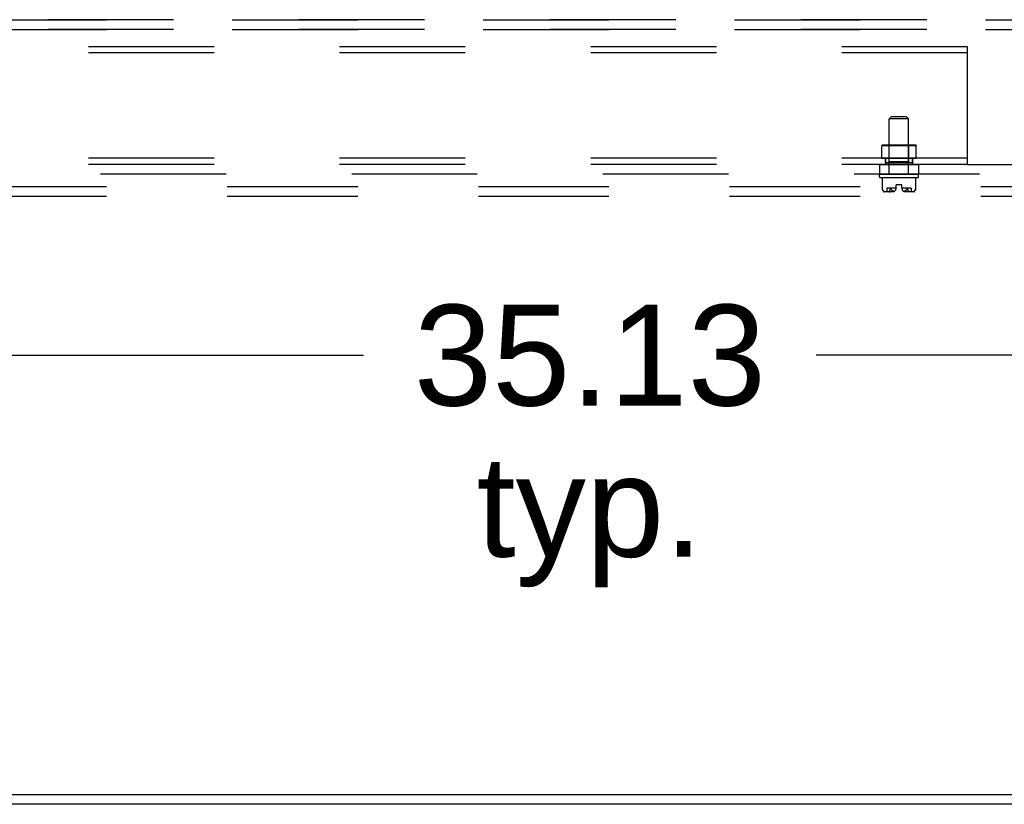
# Model space of a CAD drawing. Header units: inches. Extents: x 0 to 291, y 0 to 188.
# Tile 83 of 113: x 252 to 265, y 55 to 65. Entities that reach past the tile are written whole.
import ezdxf

# ---------------------------------------------------------------- set-up
doc = ezdxf.new("R2010")
doc.units = ezdxf.units.IN
doc.header["$LTSCALE"] = 16.018896
doc.header["$MEASUREMENT"] = 0
doc.linetypes.add('HIDDEN', pattern=[0.2, 0.1, -0.1])
doc.layers.get('0').update_dxf_attribs({"linetype": 'CONTINUOUS'})
for name, color, linetype in [('02___PRT_ALL_AXES', 7, 'CONTINUOUS'), ('DEFAULT_2', 8, 'HIDDEN'), ('DIMENSIONS', 7, 'CONTINUOUS')]:
    doc.layers.add(name, color=color, linetype=linetype)
doc.styles.get("Standard").update_dxf_attribs({"font": 'arial.ttf'})
doc.dimstyles.new('DIMSTYLE_1', dxfattribs={"dimtxt": 1.284938, "dimasz": 1.713251, "dimexe": 0.09, "dimexo": 0.07, "dimgap": 0.0375, "dimtad": 0, "dimtih": 1, "dimtoh": 1, "dimzin": 4, "dimdsep": 46, "dimtxsty": 'Standard', "dimblk": '_FILLED', "dimblk1": '_FILLED', "dimblk2": '_FILLED', "dimcen": 0.09, "dimazin": 1, "dimtfac": 1, "dimtdec": 3, "dimtofl": 0, "dimtmove": 0, "dimatfit": 3, "dimldrblk": '_FILLED', "dimfxl": 1, "dimtolj": 1, "dimtzin": 4, "dimarcsym": 0})

# ---------------------------------------------------------------- blocks, each defined once
blk = doc.blocks.new('_FILLED')
at = {"color": 0, "linetype": 'ByBlock'}
blk.add_solid([(0, 0), (-1, 0.2), (-1, -0.2)], dxfattribs=at)
blk = doc.blocks.new('*D12')
at = {"layer": 'DIMENSIONS', "color": 2, "linetype": 'Continuous'}
for p, q in [((243.183, 62.585), (243.183, 59.093)), ((278.308, 62.585), (278.308, 59.093)), ((243.183, 60.635), (256.479, 60.635)), ((278.308, 60.635), (262.254, 60.635))]:
    blk.add_line(p, q, dxfattribs=at)
at = {"layer": 'DIMENSIONS', "color": 2, "linetype": 'Continuous', "xscale": 1.7132508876, "yscale": 1.7132508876, "zscale": 1.7132508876, "rotation": 180}
blk.add_blockref('_FILLED', (243.183, 60.635), dxfattribs=at)
at = {"layer": 'DIMENSIONS', "color": 2, "linetype": 'Continuous', "xscale": 1.7132508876, "yscale": 1.7132508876, "zscale": 1.7132508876}
blk.add_blockref('_FILLED', (278.308, 60.635), dxfattribs=at)
at = {"layer": 'DIMENSIONS', "color": 2, "linetype": 'Continuous', "insert": (259.366, 61.277), "char_height": 1.2849, "width": 4.49012, "attachment_point": 2, "line_spacing_factor": 0.9}
blk.add_mtext('35.13\\Ptyp.', dxfattribs=at)

msp = doc.modelspace()

# ---------------------------------------------------------------- linework, layer by layer
at = {"color": 7, "linetype": 'Continuous'}
for p, q in [((221.643, 55.035), (265.224, 55.035)), ((282.246, 54.91), (204.621, 54.91))]:
    msp.add_line(p, q, dxfattribs=at)
at = {"layer": '02___PRT_ALL_AXES', "color": 8, "linetype": 'HIDDEN'}
for p, q in [((206.746, 64.91), (279.621, 64.91)), ((206.746, 64.785), (279.621, 64.785)), ((263.184, 62.941), (263.184, 63.646)), ((263.432, 62.941), (263.432, 63.646)), ((263.088, 63.144), (263.088, 63.304)), ((263.528, 63.144), (263.528, 63.304)), ((263.058, 63.066), (263.058, 62.941)), ((263.059, 63.066), (263.136, 63.066)), ((263.088, 63.144), (263.528, 63.144)), ((263.136, 63.144), (263.136, 63.066)), ((263.136, 63.066), (263.48, 63.066)), ((263.137, 63.09), (263.137, 63.144)), ((263.137, 63.09), (263.48, 63.09)), ((263.48, 63.09), (263.48, 63.144)), ((263.48, 63.144), (263.48, 63.066)), ((263.48, 63.066), (263.558, 63.066)), ((263.558, 63.066), (263.558, 62.941)), ((263.058, 62.909), (263.058, 62.931)), ((263.059, 62.941), (263.558, 62.941)), ((263.558, 62.909), (263.558, 62.931)), ((263.273, 62.77), (263.273, 62.804)), ((263.343, 62.77), (263.343, 62.804)), ((206.746, 62.785), (279.621, 62.785)), ((263.273, 62.764), (263.154, 62.764)), ((263.154, 62.764), (263.154, 62.717)), ((263.241, 62.717), (263.154, 62.717)), ((263.462, 62.764), (263.344, 62.764)), ((263.462, 62.717), (263.375, 62.717)), ((263.462, 62.764), (263.462, 62.717)), ((206.746, 62.66), (279.621, 62.66))]:
    msp.add_line(p, q, dxfattribs=at)
for centre, start, end in [((263.213, 62.77), 297.8819, 360), ((263.404, 62.77), 180, 242.1181)]:
    msp.add_arc(centre, 0.0603, start, end, dxfattribs=at)
at = {"layer": 'DEFAULT_2', "color": 8, "linetype": 'HIDDEN'}
for p, q in [((279.683, 64.91), (206.683, 64.91)), ((279.683, 64.785), (206.683, 64.785)), ((264.183, 64.566), (222.183, 64.566)), ((264.183, 63.066), (264.183, 64.566)), ((264.183, 64.488), (222.183, 64.488)), ((263.214, 63.676), (263.184, 63.646)), ((263.214, 63.676), (263.402, 63.676)), ((263.402, 63.676), (263.432, 63.646)), ((263.432, 63.646), (263.184, 63.646)), ((263.098, 63.314), (263.088, 63.304)), ((263.528, 63.304), (263.088, 63.304)), ((263.098, 63.314), (263.518, 63.314)), ((263.183, 63.304), (263.173, 63.314)), ((263.183, 63.1), (263.183, 63.304)), ((263.433, 63.304), (263.443, 63.314)), ((263.433, 63.1), (263.433, 63.304)), ((263.518, 63.314), (263.528, 63.304)), ((264.183, 63.144), (222.183, 63.144)), ((264.183, 63.066), (222.183, 63.066)), ((263.183, 63.1), (263.173, 63.09)), ((263.443, 63.09), (263.173, 63.09)), ((263.433, 63.1), (263.183, 63.1)), ((263.433, 63.1), (263.443, 63.09)), ((264.183, 63.066), (277.152, 63.066)), ((277.152, 62.941), (242.527, 62.941)), ((263.068, 62.899), (263.548, 62.899)), ((263.096, 62.899), (263.096, 62.753)), ((263.343, 62.804), (263.273, 62.804)), ((263.521, 62.899), (263.521, 62.753)), ((206.683, 62.785), (279.683, 62.785)), ((263.096, 62.753), (263.096, 62.753)), ((263.096, 62.753), (263.096, 62.752)), ((263.096, 62.753), (263.096, 62.753)), ((263.096, 62.752), (263.096, 62.751)), ((263.096, 62.752), (263.096, 62.752)), ((263.096, 62.751), (263.096, 62.75)), ((263.096, 62.751), (263.096, 62.751)), ((263.096, 62.75), (263.097, 62.749)), ((263.097, 62.75), (263.097, 62.749)), ((263.097, 62.748), (263.097, 62.749)), ((263.097, 62.748), (263.098, 62.745)), ((263.108, 62.728), (263.11, 62.727)), ((263.117, 62.72), (263.11, 62.727)), ((263.241, 62.717), (263.121, 62.717)), ((263.184, 62.725), (263.184, 62.724)), ((263.189, 62.73), (263.187, 62.728)), ((263.194, 62.738), (263.195, 62.74)), ((263.198, 62.748), (263.199, 62.749)), ((263.206, 62.75), (263.205, 62.751)), ((263.206, 62.749), (263.206, 62.75)), ((263.206, 62.75), (263.207, 62.749)), ((263.207, 62.748), (263.207, 62.749)), ((263.209, 62.745), (263.207, 62.748)), ((263.209, 62.745), (263.211, 62.743)), ((263.496, 62.717), (263.375, 62.717)), ((263.393, 62.732), (263.396, 62.734)), ((263.408, 62.745), (263.41, 62.748)), ((263.411, 62.75), (263.411, 62.749)), ((263.418, 62.749), (263.418, 62.75)), ((263.418, 62.748), (263.418, 62.749)), ((263.418, 62.748), (263.419, 62.745)), ((263.429, 62.728), (263.431, 62.726)), ((263.507, 62.727), (263.5, 62.72)), ((263.507, 62.727), (263.509, 62.728)), ((263.51, 62.73), (263.509, 62.728)), ((263.515, 62.738), (263.516, 62.74)), ((263.52, 62.751), (263.521, 62.751)), ((263.52, 62.75), (263.52, 62.751)), ((263.521, 62.753), (263.521, 62.753)), ((263.521, 62.753), (263.521, 62.752)), ((263.521, 62.753), (263.521, 62.753)), ((263.521, 62.753), (263.521, 62.752)), ((263.521, 62.753), (263.521, 62.753)), ((263.521, 62.752), (263.521, 62.752)), ((263.521, 62.751), (263.521, 62.752)), ((206.683, 62.66), (279.683, 62.66))]:
    msp.add_line(p, q, dxfattribs=at)
for points in [[(263.096, 62.753), (263.096, 62.753), (263.096, 62.753)], [(263.104, 62.734), (263.103, 62.735), (263.102, 62.738), (263.1, 62.74), (263.099, 62.742), (263.098, 62.745), (263.097, 62.748)], [(263.099, 62.742), (263.1, 62.74), (263.102, 62.738), (263.103, 62.735), (263.104, 62.734), (263.105, 62.732), (263.107, 62.73)], [(263.11, 62.727), (263.108, 62.728), (263.107, 62.73)], [(263.117, 62.72), (263.118, 62.719), (263.119, 62.718), (263.12, 62.718), (263.121, 62.717), (263.122, 62.717), (263.124, 62.717)], [(263.184, 62.72), (263.183, 62.72), (263.183, 62.721), (263.183, 62.721), (263.183, 62.722), (263.183, 62.722), (263.183, 62.723), (263.183, 62.723), (263.184, 62.724), (263.184, 62.724)], [(263.184, 62.724), (263.184, 62.724), (263.183, 62.723), (263.183, 62.723), (263.183, 62.722), (263.183, 62.722), (263.183, 62.722), (263.183, 62.721), (263.183, 62.721), (263.184, 62.72), (263.184, 62.72), (263.184, 62.719), (263.185, 62.719), (263.186, 62.718), (263.187, 62.718), (263.187, 62.718), (263.188, 62.718), (263.189, 62.717), (263.19, 62.717), (263.191, 62.717), (263.192, 62.717), (263.192, 62.717), (263.193, 62.717), (263.194, 62.717)], [(263.184, 62.725), (263.184, 62.725), (263.185, 62.726), (263.185, 62.726), (263.187, 62.728)], [(263.184, 62.72), (263.184, 62.719), (263.185, 62.718), (263.186, 62.718), (263.187, 62.717), (263.188, 62.717), (263.189, 62.717)], [(263.189, 62.73), (263.19, 62.732), (263.191, 62.734)], [(263.198, 62.748), (263.197, 62.745), (263.196, 62.742), (263.195, 62.74), (263.194, 62.738), (263.193, 62.735), (263.191, 62.734)], [(263.199, 62.75), (263.199, 62.749), (263.198, 62.748)], [(263.205, 62.751), (263.205, 62.751), (263.204, 62.752), (263.204, 62.752), (263.204, 62.753), (263.203, 62.753), (263.203, 62.753), (263.202, 62.753), (263.202, 62.753), (263.201, 62.753), (263.201, 62.753), (263.2, 62.752), (263.2, 62.752), (263.2, 62.751), (263.199, 62.751), (263.199, 62.75), (263.199, 62.749)], [(263.199, 62.75), (263.199, 62.751), (263.2, 62.751), (263.2, 62.752), (263.2, 62.752), (263.201, 62.753), (263.201, 62.753), (263.202, 62.753), (263.202, 62.753), (263.202, 62.753), (263.203, 62.753), (263.203, 62.753), (263.204, 62.752), (263.204, 62.752), (263.205, 62.751), (263.205, 62.751)], [(263.221, 62.733), (263.219, 62.735), (263.216, 62.738), (263.214, 62.74), (263.211, 62.743)], [(263.211, 62.743), (263.213, 62.74), (263.216, 62.738), (263.218, 62.736), (263.221, 62.734), (263.224, 62.732)], [(263.224, 62.732), (263.227, 62.73), (263.23, 62.728), (263.233, 62.726), (263.237, 62.725), (263.24, 62.723), (263.244, 62.722), (263.247, 62.721)], [(263.237, 62.725), (263.235, 62.726), (263.232, 62.727), (263.229, 62.728), (263.227, 62.73)], [(263.247, 62.721), (263.245, 62.722), (263.242, 62.723), (263.24, 62.724)], [(263.393, 62.732), (263.39, 62.73), (263.387, 62.728), (263.383, 62.726), (263.38, 62.725), (263.377, 62.723), (263.373, 62.722), (263.369, 62.721)], [(263.369, 62.721), (263.372, 62.722), (263.374, 62.723), (263.377, 62.724)], [(263.379, 62.725), (263.382, 62.726), (263.385, 62.727), (263.387, 62.728), (263.39, 62.73)], [(263.395, 62.733), (263.398, 62.735), (263.401, 62.738), (263.403, 62.74), (263.406, 62.743), (263.408, 62.745)], [(263.406, 62.743), (263.403, 62.74), (263.401, 62.738), (263.398, 62.736), (263.396, 62.734)], [(263.411, 62.75), (263.41, 62.749), (263.41, 62.748)], [(263.418, 62.75), (263.417, 62.751), (263.417, 62.751), (263.417, 62.752), (263.416, 62.752), (263.416, 62.753), (263.416, 62.753), (263.415, 62.753), (263.415, 62.753), (263.414, 62.753), (263.414, 62.753), (263.413, 62.753), (263.413, 62.752), (263.412, 62.752), (263.412, 62.751), (263.411, 62.751), (263.411, 62.75)], [(263.411, 62.751), (263.412, 62.751), (263.412, 62.752), (263.413, 62.752), (263.413, 62.753), (263.414, 62.753), (263.414, 62.753), (263.415, 62.753), (263.415, 62.753), (263.416, 62.753), (263.416, 62.753), (263.416, 62.752), (263.417, 62.752), (263.417, 62.751), (263.417, 62.751), (263.418, 62.75)], [(263.418, 62.75), (263.418, 62.749), (263.418, 62.748)], [(263.425, 62.734), (263.424, 62.735), (263.423, 62.738), (263.422, 62.74), (263.42, 62.742), (263.419, 62.745), (263.418, 62.748)], [(263.42, 62.742), (263.422, 62.74), (263.423, 62.738), (263.424, 62.735), (263.425, 62.734), (263.427, 62.732), (263.428, 62.73)], [(263.431, 62.727), (263.429, 62.728), (263.428, 62.73)], [(263.433, 62.72), (263.432, 62.719), (263.431, 62.718), (263.431, 62.718), (263.43, 62.717), (263.429, 62.717), (263.428, 62.717)], [(263.433, 62.723), (263.433, 62.724), (263.433, 62.724), (263.433, 62.725), (263.432, 62.725), (263.432, 62.726), (263.431, 62.726)], [(263.433, 62.723), (263.434, 62.723), (263.434, 62.722), (263.434, 62.722), (263.434, 62.721), (263.434, 62.721), (263.433, 62.72), (263.433, 62.72)], [(263.5, 62.72), (263.499, 62.719), (263.498, 62.718), (263.497, 62.718), (263.496, 62.717), (263.494, 62.717), (263.493, 62.717)], [(263.51, 62.73), (263.511, 62.732), (263.513, 62.734)], [(263.52, 62.748), (263.519, 62.745), (263.518, 62.742), (263.516, 62.74), (263.515, 62.738), (263.514, 62.735), (263.513, 62.734)], [(263.52, 62.75), (263.52, 62.749), (263.52, 62.748)], [(263.52, 62.749), (263.52, 62.749), (263.52, 62.75)]]:
    msp.add_lwpolyline(points, dxfattribs=at)
for centre, radius, start, end in [((263.068, 62.931), 0.01, 90, 180), ((263.548, 62.931), 0.01, 0, 90), ((263.068, 62.909), 0.01, 180, 270), ((263.548, 62.909), 0.01, 270, 360), ((263.161, 62.767), 0.0668, 192.4116, 225.3027), ((263.121, 62.727), 0.01, 225.3027, 270), ((263.404, 62.77), 0.0603, 235.2372, 242.1181), ((263.496, 62.727), 0.01, 270, 314.6973), ((263.456, 62.767), 0.0668, 314.6973, 347.5884)]:
    msp.add_arc(centre, radius, start, end, dxfattribs=at)

# ---------------------------------------------------------------- dimensions: what is measured, and where the dimension line sits
at = {"layer": 'DIMENSIONS', "color": 2, "linetype": 'Continuous'}
dim = msp.add_linear_dim(base=(243.18335109, 60.634986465), p1=(278.30835109, 62.655484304), p2=(243.18335109, 62.655484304), angle=180, text='<>\\Ptyp.', dimstyle='DIMSTYLE_1', dxfattribs=at)
dim.commit()
dim.dimension.update_dxf_attribs({"geometry": '*D12', "text_midpoint": (259.366477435, 59.671282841), "dimtype": 160})

doc.saveas('drawing.dxf')
